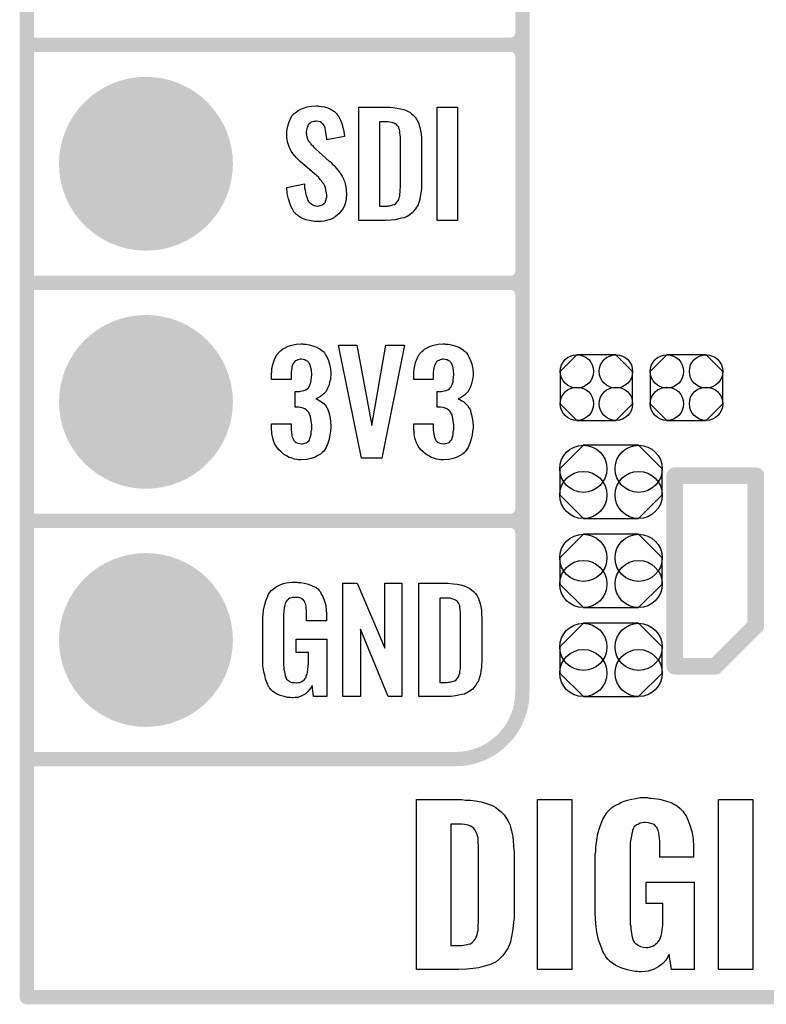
# Model space of a CAD drawing. Extents: x -0.52 to 0.5, y -1.13 to 1.12.
# Tile 1 of 15: x -0.5 to -0.19, y -1.13 to -0.72. Entities that reach past the tile are written whole.
import ezdxf

# ---------------------------------------------------------------- set-up
doc = ezdxf.new("R2010")
doc.units = 0
doc.layers.get('0').update_dxf_attribs({"linetype": 'CONTINUOUS'})
for name, color, linetype in [('gko', 6, 'CONTINUOUS'), ('gto', 2, 'CONTINUOUS'), ('gts', 1, 'CONTINUOUS')]:
    doc.layers.add(name, color=color, linetype=linetype)

# ---------------------------------------------------------------- blocks, each defined once
blk = doc.blocks.new('D33')
at = {"const_width": 0.003}
blk.add_lwpolyline([(-0.0015, 0, 1), (0.0015, 0, 1)], format="xyb", close=True, dxfattribs=at)
blk = doc.blocks.new('D35')
at = {"const_width": 0.0035}
blk.add_lwpolyline([(-0.00175, 0, 1), (0.00175, 0, 1)], format="xyb", close=True, dxfattribs=at)
blk = doc.blocks.new('D85')
blk.add_lwpolyline([(-0.0152, 0.0068), (-0.0152, -0.0068), (-0.0082, -0.0138), (0.0082, -0.0138), (0.0152, -0.0068), (0.0152, 0.0068), (0.0082, 0.0138), (-0.0082, 0.0138)], close=True)
for centre in [(-0.0082, 0.0068), (0.0082, 0.0068), (-0.0082, -0.0068), (0.0082, -0.0068)]:
    blk.add_circle(centre, 0.007)
blk = doc.blocks.new('D90')
blk.add_lwpolyline([(-0.0116, -0.0154), (0.0116, -0.0154), (0.0215, -0.0055), (0.0215, 0.0055), (0.0116, 0.0154), (-0.0116, 0.0154), (-0.0215, 0.0055), (-0.0215, -0.0055)], close=True)
for centre in [(-0.0116, 0.0055), (0.0116, 0.0055), (-0.0116, -0.0055), (0.0116, -0.0055)]:
    blk.add_circle(centre, 0.0099)
blk = doc.blocks.new('D51')
at = {"const_width": 0.0365}
blk.add_lwpolyline([(-0.01825, 0, 1), (0.01825, 0, 1)], format="xyb", close=True, dxfattribs=at)

msp = doc.modelspace()

# ---------------------------------------------------------------- linework, layer by layer
at = {"layer": 'gko', "color": 6, "const_width": 0.006}
for points in [[(-0.5, -1.13), (-0.5, 1.03)], [(-0.5, -1.13), (0.4, -1.13)]]:
    msp.add_lwpolyline(points, dxfattribs=at)
at = {"layer": 'gto', "color": 2}
for points, const_width in [([(-0.292, -1.002), (-0.292, -0.258)], 0.006), ([(-0.292, -0.725), (-0.292, -0.635)], 0.006), ([(-0.5, -0.73), (-0.297, -0.73)], 0.006), ([(-0.5, -0.73), (-0.297, -0.73)], 0.006), ([(-0.297, -0.73), (-0.297, -0.73)], 0.006), ([(-0.297, -0.73), (-0.297, -0.73)], 0.006), ([(-0.292, -0.735), (-0.292, -0.735)], 0.006), ([(-0.292, -0.735), (-0.292, -0.735)], 0.006), ([(-0.292, -0.735), (-0.292, -0.735)], 0.006), ([(-0.292, -0.735), (-0.292, -0.735)], 0.006), ([(-0.292, -0.825), (-0.292, -0.735)], 0.006), ([(-0.5, -0.83), (-0.297, -0.83)], 0.006), ([(-0.5, -0.83), (-0.297, -0.83)], 0.006), ([(-0.297, -0.83), (-0.297, -0.83)], 0.006), ([(-0.297, -0.83), (-0.297, -0.83)], 0.006), ([(-0.292, -0.835), (-0.292, -0.835)], 0.006), ([(-0.292, -0.835), (-0.292, -0.835)], 0.006), ([(-0.292, -0.835), (-0.292, -0.835)], 0.006), ([(-0.292, -0.835), (-0.292, -0.835)], 0.006), ([(-0.292, -0.925), (-0.292, -0.835)], 0.006), ([(-0.228, -0.991), (-0.228, -0.911)], 0.007), ([(-0.228, -0.911), (-0.194, -0.911)], 0.007), ([(-0.194, -0.974), (-0.194, -0.911)], 0.007), ([(-0.5, -0.93), (-0.297, -0.93)], 0.006), ([(-0.5, -0.93), (-0.297, -0.93)], 0.006), ([(-0.297, -0.93), (-0.297, -0.93)], 0.006), ([(-0.297, -0.93), (-0.297, -0.93)], 0.006), ([(-0.292, -0.935), (-0.292, -0.935)], 0.006), ([(-0.292, -0.935), (-0.292, -0.935)], 0.006), ([(-0.292, -0.935), (-0.292, -0.935)], 0.006), ([(-0.292, -0.935), (-0.292, -0.935)], 0.006), ([(-0.211, -0.991), (-0.194, -0.974)], 0.007), ([(-0.228, -0.991), (-0.211, -0.991)], 0.007), ([(-0.5, -1.03), (-0.32, -1.03)], 0.006), ([(-0.5, -1.03), (-0.4606, -1.03)], 0.006), ([(-0.32, -1.03), (-0.32, -1.03)], 0.006), ([(-0.32, -1.03), (-0.32, -1.03)], 0.006)]:
    msp.add_lwpolyline(points, dxfattribs=dict(at, const_width=const_width))
at = {"layer": 'gto', "color": 2, "const_width": 0.006}
for points in [[(-0.297, -0.73, 0.414214), (-0.292, -0.725)], [(-0.292, -0.735, 0.414214), (-0.297, -0.73)], [(-0.292, -0.735, 0.414214), (-0.297, -0.73)], [(-0.297, -0.83, 0.414214), (-0.292, -0.825)], [(-0.292, -0.835, 0.414214), (-0.297, -0.83)], [(-0.292, -0.835, 0.414214), (-0.297, -0.83)], [(-0.297, -0.93, 0.414214), (-0.292, -0.925)], [(-0.292, -0.935, 0.414214), (-0.297, -0.93)], [(-0.292, -0.935, 0.414214), (-0.297, -0.93)], [(-0.32, -1.03, 0.414214), (-0.292, -1.002)]]:
    msp.add_lwpolyline(points, format="xyb", dxfattribs=at)
at = {"layer": 'gto', "color": 2}
for points in [[(-0.3774, -0.7558), (-0.3764, -0.7559), (-0.375, -0.7561), (-0.3736, -0.7565), (-0.3722, -0.7572), (-0.3709, -0.758), (-0.3698, -0.7592), (-0.3697, -0.7594), (-0.3693, -0.7598), (-0.3689, -0.7606), (-0.3684, -0.7617), (-0.3678, -0.7631), (-0.3673, -0.7646), (-0.3669, -0.7665), (-0.3666, -0.7686), (-0.3741, -0.7699), (-0.3741, -0.7697), (-0.3741, -0.7693), (-0.3742, -0.7686), (-0.3743, -0.7678), (-0.3746, -0.7659), (-0.3748, -0.765), (-0.3751, -0.7642), (-0.3751, -0.7641), (-0.3753, -0.7639), (-0.3755, -0.7635), (-0.3759, -0.7632), (-0.3763, -0.7628), (-0.3769, -0.7624), (-0.3776, -0.7622), (-0.3784, -0.7621), (-0.3787, -0.7621), (-0.3791, -0.7622), (-0.3796, -0.7623), (-0.3806, -0.7626), (-0.3811, -0.763), (-0.3816, -0.7634), (-0.3816, -0.7634), (-0.3818, -0.7635), (-0.382, -0.7638), (-0.3821, -0.7642), (-0.3823, -0.7646), (-0.3825, -0.7652), (-0.3826, -0.7658), (-0.3827, -0.7666), (-0.3827, -0.7667), (-0.3827, -0.767), (-0.3826, -0.7674), (-0.3826, -0.768), (-0.3823, -0.7692), (-0.3818, -0.7705), (-0.3817, -0.7706), (-0.3816, -0.7707), (-0.3814, -0.771), (-0.381, -0.7714), (-0.3807, -0.772), (-0.3801, -0.7724), (-0.3796, -0.7731), (-0.3788, -0.7737), (-0.3729, -0.779), (-0.3727, -0.7791), (-0.3723, -0.7795), (-0.3718, -0.7801), (-0.371, -0.7808), (-0.3701, -0.7818), (-0.3693, -0.7829), (-0.3685, -0.784), (-0.3677, -0.7852), (-0.3676, -0.7854), (-0.3674, -0.7857), (-0.3671, -0.7865), (-0.3667, -0.7873), (-0.3664, -0.7884), (-0.3661, -0.7897), (-0.3659, -0.7912), (-0.3658, -0.7928), (-0.3658, -0.7929), (-0.3658, -0.7933), (-0.3659, -0.794), (-0.366, -0.7948), (-0.3661, -0.7957), (-0.3664, -0.7967), (-0.3668, -0.7979), (-0.3673, -0.7989), (-0.3674, -0.799), (-0.3676, -0.7993), (-0.368, -0.7998), (-0.3685, -0.8004), (-0.369, -0.801), (-0.3698, -0.8016), (-0.3706, -0.8023), (-0.3715, -0.8029), (-0.3716, -0.803), (-0.372, -0.8031), (-0.3725, -0.8034), (-0.3733, -0.8036), (-0.3742, -0.8039), (-0.3752, -0.8041), (-0.3764, -0.8042), (-0.3777, -0.8043), (-0.3784, -0.8043), (-0.3787, -0.8042), (-0.3793, -0.8042), (-0.3799, -0.8041), (-0.3813, -0.8039), (-0.3829, -0.8035), (-0.3846, -0.8028), (-0.386, -0.802), (-0.3874, -0.8008), (-0.3875, -0.8006), (-0.3879, -0.8002), (-0.3884, -0.7993), (-0.389, -0.7981), (-0.3896, -0.7966), (-0.3902, -0.7947), (-0.3907, -0.7925), (-0.3908, -0.79), (-0.3834, -0.7885), (-0.3834, -0.7886), (-0.3834, -0.7887), (-0.3834, -0.7893), (-0.3834, -0.7901), (-0.3832, -0.7911), (-0.383, -0.7922), (-0.3828, -0.7933), (-0.3824, -0.7944), (-0.3821, -0.7954), (-0.382, -0.7955), (-0.3818, -0.7958), (-0.3815, -0.7962), (-0.381, -0.7966), (-0.3805, -0.797), (-0.3797, -0.7974), (-0.3789, -0.7977), (-0.378, -0.7978), (-0.3777, -0.7978), (-0.3773, -0.7977), (-0.3769, -0.7976), (-0.376, -0.7972), (-0.3755, -0.7969), (-0.3751, -0.7966), (-0.375, -0.7965), (-0.3749, -0.7964), (-0.3747, -0.7961), (-0.3746, -0.7957), (-0.3744, -0.7953), (-0.3743, -0.7947), (-0.3741, -0.7941), (-0.3741, -0.7933), (-0.3741, -0.7932), (-0.3741, -0.7929), (-0.3742, -0.7923), (-0.3743, -0.7917), (-0.3747, -0.7901), (-0.3749, -0.7893), (-0.3754, -0.7885), (-0.3755, -0.7884), (-0.3756, -0.7881), (-0.376, -0.7878), (-0.3763, -0.7872), (-0.3769, -0.7866), (-0.3775, -0.7858), (-0.3784, -0.785), (-0.3793, -0.7842), (-0.3853, -0.779), (-0.3854, -0.7789), (-0.3858, -0.7785), (-0.3862, -0.7781), (-0.3869, -0.7774), (-0.3875, -0.7767), (-0.3883, -0.7757), (-0.3889, -0.7748), (-0.3895, -0.7739), (-0.3895, -0.7738), (-0.3896, -0.7734), (-0.3899, -0.7729), (-0.3901, -0.7721), (-0.3904, -0.7712), (-0.3907, -0.7701), (-0.3908, -0.7688), (-0.3908, -0.7674), (-0.3908, -0.7673), (-0.3908, -0.7671), (-0.3908, -0.7669), (-0.3908, -0.7665), (-0.3907, -0.7655), (-0.3905, -0.7642), (-0.39, -0.7628), (-0.3895, -0.7614), (-0.3887, -0.7599), (-0.3876, -0.7587), (-0.3874, -0.7586), (-0.387, -0.7583), (-0.3862, -0.7578), (-0.3852, -0.7572), (-0.3839, -0.7566), (-0.3823, -0.7561), (-0.3805, -0.7558), (-0.3784, -0.7557), (-0.3779, -0.7557), (-0.3774, -0.7558)], [(-0.3475, -0.7563), (-0.3462, -0.7564), (-0.3447, -0.7566), (-0.3432, -0.7569), (-0.3417, -0.7572), (-0.3404, -0.7578), (-0.3402, -0.7579), (-0.3399, -0.7581), (-0.3393, -0.7584), (-0.3386, -0.759), (-0.3378, -0.7596), (-0.337, -0.7605), (-0.3363, -0.7615), (-0.3357, -0.7626), (-0.3356, -0.7628), (-0.3355, -0.7632), (-0.3353, -0.7639), (-0.335, -0.7648), (-0.3348, -0.766), (-0.3345, -0.7675), (-0.3344, -0.7692), (-0.3343, -0.771), (-0.3343, -0.7883), (-0.3343, -0.7884), (-0.3343, -0.7886), (-0.3343, -0.7889), (-0.3343, -0.7893), (-0.3344, -0.7903), (-0.3345, -0.7915), (-0.3347, -0.7929), (-0.3349, -0.7943), (-0.3353, -0.7958), (-0.3357, -0.7971), (-0.3358, -0.7973), (-0.336, -0.7977), (-0.3364, -0.7982), (-0.3368, -0.799), (-0.3375, -0.7998), (-0.3382, -0.8006), (-0.3392, -0.8014), (-0.3403, -0.8021), (-0.3405, -0.8022), (-0.3409, -0.8024), (-0.3416, -0.8027), (-0.3427, -0.8029), (-0.3439, -0.8032), (-0.3454, -0.8035), (-0.3472, -0.8037), (-0.3491, -0.8038), (-0.3607, -0.8038), (-0.3607, -0.7562), (-0.3485, -0.7562), (-0.3475, -0.7563)], [(-0.3192, -0.8038), (-0.3277, -0.8038), (-0.3277, -0.7562), (-0.3192, -0.7562), (-0.3192, -0.8038)], [(-0.3484, -0.7624), (-0.352, -0.7624), (-0.352, -0.7978), (-0.3488, -0.7978), (-0.3483, -0.7977), (-0.3477, -0.7977), (-0.3464, -0.7973), (-0.3457, -0.7971), (-0.3451, -0.7967), (-0.3451, -0.7966), (-0.345, -0.7966), (-0.3445, -0.796), (-0.3439, -0.7952), (-0.3438, -0.7946), (-0.3436, -0.794), (-0.3436, -0.7939), (-0.3435, -0.7936), (-0.3435, -0.7932), (-0.3434, -0.7927), (-0.3433, -0.7919), (-0.3433, -0.791), (-0.3432, -0.7899), (-0.3432, -0.7887), (-0.3432, -0.7705), (-0.3432, -0.7703), (-0.3432, -0.7699), (-0.3432, -0.7694), (-0.3432, -0.7687), (-0.3434, -0.7671), (-0.3435, -0.7663), (-0.3436, -0.7657), (-0.3436, -0.7656), (-0.3437, -0.7654), (-0.3438, -0.7651), (-0.3439, -0.7647), (-0.3445, -0.7639), (-0.3449, -0.7635), (-0.3453, -0.7633), (-0.3454, -0.7633), (-0.3456, -0.7632), (-0.3459, -0.763), (-0.3464, -0.7628), (-0.3469, -0.7627), (-0.3476, -0.7625), (-0.3484, -0.7624)], [(-0.3839, -0.8557), (-0.3828, -0.8558), (-0.3815, -0.856), (-0.38, -0.8565), (-0.3784, -0.857), (-0.3769, -0.8578), (-0.3756, -0.8589), (-0.3754, -0.859), (-0.3751, -0.8594), (-0.3746, -0.8603), (-0.374, -0.8613), (-0.3734, -0.8626), (-0.3729, -0.8641), (-0.3725, -0.8661), (-0.3724, -0.8682), (-0.3724, -0.8684), (-0.3724, -0.8689), (-0.3725, -0.8697), (-0.3726, -0.8706), (-0.3729, -0.8717), (-0.3731, -0.8729), (-0.3736, -0.874), (-0.3741, -0.8751), (-0.3742, -0.8752), (-0.3744, -0.8756), (-0.3748, -0.8761), (-0.3753, -0.8766), (-0.376, -0.8772), (-0.3767, -0.8777), (-0.3777, -0.8783), (-0.3787, -0.8787), (-0.3786, -0.8787), (-0.3782, -0.8788), (-0.3777, -0.8791), (-0.377, -0.8795), (-0.3763, -0.88), (-0.3754, -0.8807), (-0.3747, -0.8815), (-0.3741, -0.8825), (-0.374, -0.8825), (-0.3738, -0.8829), (-0.3735, -0.8836), (-0.3732, -0.8844), (-0.3729, -0.8855), (-0.3727, -0.8868), (-0.3725, -0.8884), (-0.3724, -0.89), (-0.3724, -0.8901), (-0.3724, -0.8903), (-0.3724, -0.8907), (-0.3724, -0.8911), (-0.3725, -0.8917), (-0.3726, -0.8924), (-0.3728, -0.8939), (-0.3731, -0.8957), (-0.3737, -0.8974), (-0.3744, -0.8991), (-0.3754, -0.9007), (-0.3755, -0.9009), (-0.376, -0.9012), (-0.3767, -0.9019), (-0.3778, -0.9025), (-0.379, -0.9032), (-0.3806, -0.9038), (-0.3826, -0.9042), (-0.3848, -0.9044), (-0.3853, -0.9044), (-0.3859, -0.9043), (-0.3867, -0.9042), (-0.3877, -0.904), (-0.3888, -0.9036), (-0.3899, -0.9033), (-0.391, -0.9027), (-0.3922, -0.902), (-0.3933, -0.901), (-0.3944, -0.9), (-0.3953, -0.8986), (-0.3962, -0.8972), (-0.3967, -0.8953), (-0.3971, -0.8933), (-0.3973, -0.8909), (-0.3973, -0.8892), (-0.3891, -0.8892), (-0.3891, -0.8906), (-0.3891, -0.8908), (-0.3891, -0.8911), (-0.389, -0.8919), (-0.3889, -0.8926), (-0.3887, -0.8944), (-0.3884, -0.8952), (-0.3881, -0.896), (-0.388, -0.896), (-0.3879, -0.8962), (-0.3877, -0.8965), (-0.3874, -0.8968), (-0.3869, -0.8971), (-0.3863, -0.8973), (-0.3855, -0.8975), (-0.3847, -0.8976), (-0.3843, -0.8976), (-0.3839, -0.8975), (-0.3834, -0.8974), (-0.3828, -0.8972), (-0.3823, -0.8969), (-0.3817, -0.8964), (-0.3814, -0.8959), (-0.3814, -0.8958), (-0.3812, -0.8955), (-0.3811, -0.895), (-0.3809, -0.8945), (-0.3807, -0.8936), (-0.3806, -0.8927), (-0.3804, -0.8915), (-0.3804, -0.8902), (-0.3804, -0.89), (-0.3804, -0.8896), (-0.3805, -0.8889), (-0.3806, -0.888), (-0.381, -0.8862), (-0.3813, -0.8852), (-0.3817, -0.8844), (-0.3818, -0.8843), (-0.382, -0.884), (-0.3823, -0.8837), (-0.3828, -0.8834), (-0.3833, -0.8829), (-0.384, -0.8826), (-0.385, -0.8824), (-0.386, -0.8822), (-0.3874, -0.8822), (-0.3874, -0.8756), (-0.3856, -0.8756), (-0.3851, -0.8755), (-0.3844, -0.8754), (-0.3837, -0.8752), (-0.3829, -0.8749), (-0.3823, -0.8745), (-0.3817, -0.8739), (-0.3816, -0.8738), (-0.3815, -0.8737), (-0.3814, -0.8732), (-0.3811, -0.8726), (-0.3808, -0.8719), (-0.3806, -0.8709), (-0.3805, -0.8698), (-0.3804, -0.8685), (-0.3804, -0.8683), (-0.3804, -0.8679), (-0.3805, -0.8674), (-0.3805, -0.8667), (-0.3809, -0.8652), (-0.3811, -0.8644), (-0.3815, -0.8638), (-0.3815, -0.8637), (-0.3816, -0.8635), (-0.3819, -0.8632), (-0.3822, -0.8629), (-0.3827, -0.8627), (-0.3833, -0.8624), (-0.384, -0.8622), (-0.3849, -0.8621), (-0.3852, -0.8621), (-0.3857, -0.8622), (-0.3862, -0.8623), (-0.3867, -0.8626), (-0.3873, -0.8628), (-0.3878, -0.8633), (-0.3882, -0.8639), (-0.3882, -0.864), (-0.3883, -0.8641), (-0.3885, -0.8646), (-0.3887, -0.8651), (-0.3888, -0.8658), (-0.3889, -0.8666), (-0.389, -0.8677), (-0.3891, -0.8689), (-0.3891, -0.8706), (-0.3973, -0.8706), (-0.3973, -0.8684), (-0.3973, -0.8683), (-0.3973, -0.8681), (-0.3973, -0.8678), (-0.3972, -0.8674), (-0.3971, -0.8663), (-0.3969, -0.8649), (-0.3964, -0.8634), (-0.3959, -0.8618), (-0.3951, -0.8603), (-0.394, -0.859), (-0.3938, -0.8588), (-0.3934, -0.8584), (-0.3927, -0.8579), (-0.3916, -0.8573), (-0.3903, -0.8566), (-0.3888, -0.8562), (-0.387, -0.8558), (-0.3849, -0.8556), (-0.3843, -0.8556), (-0.3839, -0.8557)], [(-0.3242, -0.8557), (-0.3231, -0.8558), (-0.3218, -0.856), (-0.3203, -0.8565), (-0.3187, -0.857), (-0.3173, -0.8578), (-0.316, -0.8589), (-0.3158, -0.859), (-0.3154, -0.8594), (-0.3149, -0.8603), (-0.3143, -0.8613), (-0.3137, -0.8626), (-0.3132, -0.8641), (-0.3128, -0.8661), (-0.3127, -0.8682), (-0.3127, -0.8684), (-0.3127, -0.8689), (-0.3128, -0.8697), (-0.3129, -0.8706), (-0.3132, -0.8717), (-0.3135, -0.8729), (-0.3139, -0.874), (-0.3145, -0.8751), (-0.3146, -0.8752), (-0.3148, -0.8756), (-0.3151, -0.8761), (-0.3157, -0.8766), (-0.3163, -0.8772), (-0.3171, -0.8777), (-0.318, -0.8783), (-0.319, -0.8787), (-0.3189, -0.8787), (-0.3186, -0.8788), (-0.318, -0.8791), (-0.3174, -0.8795), (-0.3166, -0.88), (-0.3158, -0.8807), (-0.315, -0.8815), (-0.3144, -0.8825), (-0.3143, -0.8825), (-0.3141, -0.8829), (-0.3138, -0.8836), (-0.3136, -0.8844), (-0.3133, -0.8855), (-0.313, -0.8868), (-0.3128, -0.8884), (-0.3127, -0.89), (-0.3127, -0.8901), (-0.3127, -0.8903), (-0.3127, -0.8907), (-0.3127, -0.8911), (-0.3128, -0.8917), (-0.3129, -0.8924), (-0.3131, -0.8939), (-0.3135, -0.8957), (-0.314, -0.8974), (-0.3148, -0.8991), (-0.3158, -0.9007), (-0.3159, -0.9009), (-0.3163, -0.9012), (-0.3171, -0.9019), (-0.3181, -0.9025), (-0.3194, -0.9032), (-0.321, -0.9038), (-0.3229, -0.9042), (-0.3251, -0.9044), (-0.3257, -0.9044), (-0.3262, -0.9043), (-0.3271, -0.9042), (-0.328, -0.904), (-0.3291, -0.9036), (-0.3302, -0.9033), (-0.3313, -0.9027), (-0.3325, -0.902), (-0.3336, -0.901), (-0.3347, -0.9), (-0.3357, -0.8986), (-0.3365, -0.8972), (-0.3371, -0.8953), (-0.3374, -0.8933), (-0.3376, -0.8909), (-0.3376, -0.8892), (-0.3295, -0.8892), (-0.3295, -0.8906), (-0.3295, -0.8908), (-0.3295, -0.8911), (-0.3294, -0.8919), (-0.3293, -0.8926), (-0.329, -0.8944), (-0.3287, -0.8952), (-0.3285, -0.896), (-0.3284, -0.896), (-0.3283, -0.8962), (-0.328, -0.8965), (-0.3277, -0.8968), (-0.3273, -0.8971), (-0.3266, -0.8973), (-0.3259, -0.8975), (-0.325, -0.8976), (-0.3247, -0.8976), (-0.3242, -0.8975), (-0.3237, -0.8974), (-0.3232, -0.8972), (-0.3226, -0.8969), (-0.3221, -0.8964), (-0.3217, -0.8959), (-0.3217, -0.8958), (-0.3215, -0.8955), (-0.3214, -0.895), (-0.3212, -0.8945), (-0.3211, -0.8936), (-0.321, -0.8927), (-0.3208, -0.8915), (-0.3208, -0.8902), (-0.3208, -0.89), (-0.3208, -0.8896), (-0.3209, -0.8889), (-0.321, -0.888), (-0.3213, -0.8862), (-0.3216, -0.8852), (-0.3221, -0.8844), (-0.3222, -0.8843), (-0.3223, -0.884), (-0.3226, -0.8837), (-0.3231, -0.8834), (-0.3236, -0.8829), (-0.3244, -0.8826), (-0.3253, -0.8824), (-0.3263, -0.8822), (-0.3277, -0.8822), (-0.3277, -0.8756), (-0.326, -0.8756), (-0.3254, -0.8755), (-0.3248, -0.8754), (-0.324, -0.8752), (-0.3233, -0.8749), (-0.3226, -0.8745), (-0.3221, -0.8739), (-0.322, -0.8738), (-0.3219, -0.8737), (-0.3217, -0.8732), (-0.3214, -0.8726), (-0.3211, -0.8719), (-0.321, -0.8709), (-0.3209, -0.8698), (-0.3208, -0.8685), (-0.3208, -0.8683), (-0.3208, -0.8679), (-0.3209, -0.8674), (-0.3209, -0.8667), (-0.3212, -0.8652), (-0.3214, -0.8644), (-0.3218, -0.8638), (-0.3218, -0.8637), (-0.322, -0.8635), (-0.3223, -0.8632), (-0.3225, -0.8629), (-0.323, -0.8627), (-0.3236, -0.8624), (-0.3244, -0.8622), (-0.3252, -0.8621), (-0.3256, -0.8621), (-0.326, -0.8622), (-0.3265, -0.8623), (-0.3271, -0.8626), (-0.3276, -0.8628), (-0.3282, -0.8633), (-0.3285, -0.8639), (-0.3285, -0.864), (-0.3286, -0.8641), (-0.3288, -0.8646), (-0.329, -0.8651), (-0.3291, -0.8658), (-0.3293, -0.8666), (-0.3294, -0.8677), (-0.3295, -0.8689), (-0.3295, -0.8706), (-0.3376, -0.8706), (-0.3376, -0.8684), (-0.3376, -0.8683), (-0.3376, -0.8681), (-0.3376, -0.8678), (-0.3375, -0.8674), (-0.3374, -0.8663), (-0.3372, -0.8649), (-0.3368, -0.8634), (-0.3362, -0.8618), (-0.3355, -0.8603), (-0.3344, -0.859), (-0.3342, -0.8588), (-0.3337, -0.8584), (-0.3331, -0.8579), (-0.332, -0.8573), (-0.3307, -0.8566), (-0.3291, -0.8562), (-0.3273, -0.8558), (-0.3252, -0.8556), (-0.3247, -0.8556), (-0.3242, -0.8557)], [(-0.351, -0.9037), (-0.3595, -0.9037), (-0.3692, -0.8562), (-0.3615, -0.8562), (-0.3552, -0.8899), (-0.3493, -0.8562), (-0.3415, -0.8562), (-0.351, -0.9037)], [(-0.3863, -0.9558), (-0.3856, -0.9558), (-0.385, -0.9559), (-0.3835, -0.9561), (-0.3818, -0.9565), (-0.3802, -0.9572), (-0.3786, -0.958), (-0.3779, -0.9585), (-0.3773, -0.9592), (-0.3772, -0.9594), (-0.3768, -0.9598), (-0.3764, -0.9607), (-0.3757, -0.9618), (-0.3752, -0.9633), (-0.3747, -0.965), (-0.3743, -0.9671), (-0.3742, -0.9695), (-0.3742, -0.972), (-0.3826, -0.972), (-0.3826, -0.9694), (-0.3826, -0.9693), (-0.3826, -0.9689), (-0.3826, -0.9684), (-0.3826, -0.9679), (-0.3828, -0.9666), (-0.3828, -0.9658), (-0.3829, -0.9653), (-0.3829, -0.9652), (-0.383, -0.965), (-0.383, -0.9647), (-0.3832, -0.9644), (-0.3836, -0.9636), (-0.3842, -0.9629), (-0.3844, -0.9628), (-0.3847, -0.9626), (-0.385, -0.9624), (-0.3854, -0.9623), (-0.386, -0.9621), (-0.3865, -0.9621), (-0.3877, -0.9621), (-0.388, -0.9621), (-0.3885, -0.9621), (-0.3896, -0.9625), (-0.3901, -0.9628), (-0.3905, -0.9632), (-0.3907, -0.9633), (-0.3911, -0.9639), (-0.3915, -0.9647), (-0.3919, -0.9658), (-0.3919, -0.9659), (-0.3919, -0.9661), (-0.392, -0.9665), (-0.392, -0.967), (-0.3921, -0.9676), (-0.3921, -0.9683), (-0.3922, -0.9692), (-0.3922, -0.9701), (-0.3922, -0.99), (-0.3922, -0.9902), (-0.3922, -0.9906), (-0.3921, -0.9914), (-0.3921, -0.9923), (-0.3919, -0.9932), (-0.3917, -0.9942), (-0.3915, -0.9953), (-0.3912, -0.9961), (-0.3911, -0.9962), (-0.391, -0.9964), (-0.3906, -0.9967), (-0.3902, -0.997), (-0.3897, -0.9974), (-0.3889, -0.9978), (-0.3881, -0.9979), (-0.3871, -0.998), (-0.3866, -0.998), (-0.3861, -0.9979), (-0.3854, -0.9978), (-0.3848, -0.9976), (-0.3841, -0.9972), (-0.3835, -0.9966), (-0.383, -0.996), (-0.3829, -0.9959), (-0.3828, -0.9956), (-0.3827, -0.9951), (-0.3824, -0.9944), (-0.3822, -0.9935), (-0.382, -0.9924), (-0.3819, -0.9911), (-0.3818, -0.9896), (-0.3818, -0.9852), (-0.3869, -0.9852), (-0.3869, -0.9797), (-0.3741, -0.9797), (-0.3741, -1.0038), (-0.3797, -1.0038), (-0.3803, -0.9991), (-0.3803, -0.9992), (-0.3803, -0.9993), (-0.3807, -1), (-0.3813, -1.0008), (-0.3821, -1.0017), (-0.3832, -1.0027), (-0.3846, -1.0035), (-0.3863, -1.0041), (-0.3873, -1.0042), (-0.3883, -1.0043), (-0.3889, -1.0043), (-0.3894, -1.0042), (-0.39, -1.0042), (-0.3906, -1.0041), (-0.392, -1.0038), (-0.3937, -1.0033), (-0.3952, -1.0026), (-0.3967, -1.0016), (-0.3975, -1.001), (-0.398, -1.0003), (-0.398, -1.0002), (-0.3981, -1.0001), (-0.3983, -0.9998), (-0.3985, -0.9995), (-0.3987, -0.9991), (-0.3989, -0.9985), (-0.3992, -0.9979), (-0.3995, -0.9972), (-0.3998, -0.9964), (-0.4, -0.9954), (-0.4005, -0.9934), (-0.4009, -0.9909), (-0.401, -0.9881), (-0.401, -0.9721), (-0.401, -0.972), (-0.401, -0.9718), (-0.401, -0.9714), (-0.4009, -0.9708), (-0.4009, -0.9701), (-0.4008, -0.9694), (-0.4006, -0.9675), (-0.4002, -0.9656), (-0.3997, -0.9635), (-0.3989, -0.9616), (-0.3985, -0.9607), (-0.3979, -0.9598), (-0.3979, -0.9597), (-0.3977, -0.9596), (-0.3974, -0.9592), (-0.3965, -0.9585), (-0.3954, -0.9577), (-0.394, -0.957), (-0.3931, -0.9566), (-0.3922, -0.9563), (-0.3912, -0.956), (-0.39, -0.9559), (-0.3888, -0.9557), (-0.3867, -0.9557), (-0.3863, -0.9558)], [(-0.3426, -1.0038), (-0.3483, -1.0038), (-0.36, -0.9754), (-0.36, -1.0038), (-0.3674, -1.0038), (-0.3674, -0.9562), (-0.3613, -0.9562), (-0.3497, -0.9834), (-0.3497, -0.9562), (-0.3426, -0.9562), (-0.3426, -1.0038)], [(-0.3222, -0.9563), (-0.3209, -0.9564), (-0.3194, -0.9566), (-0.3179, -0.9569), (-0.3164, -0.9572), (-0.3151, -0.9578), (-0.3149, -0.9579), (-0.3146, -0.9581), (-0.314, -0.9584), (-0.3133, -0.959), (-0.3125, -0.9596), (-0.3117, -0.9605), (-0.311, -0.9615), (-0.3104, -0.9626), (-0.3103, -0.9628), (-0.3102, -0.9632), (-0.31, -0.9639), (-0.3097, -0.9648), (-0.3095, -0.966), (-0.3092, -0.9675), (-0.3091, -0.9692), (-0.309, -0.971), (-0.309, -0.9883), (-0.309, -0.9884), (-0.309, -0.9886), (-0.309, -0.9889), (-0.309, -0.9893), (-0.3091, -0.9903), (-0.3092, -0.9915), (-0.3094, -0.9929), (-0.3096, -0.9943), (-0.31, -0.9958), (-0.3104, -0.9971), (-0.3105, -0.9973), (-0.3107, -0.9977), (-0.3111, -0.9982), (-0.3115, -0.999), (-0.3122, -0.9998), (-0.3129, -1.0006), (-0.3139, -1.0014), (-0.315, -1.0021), (-0.3152, -1.0022), (-0.3156, -1.0024), (-0.3163, -1.0027), (-0.3174, -1.0029), (-0.3186, -1.0032), (-0.3201, -1.0035), (-0.3219, -1.0037), (-0.3238, -1.0038), (-0.3354, -1.0038), (-0.3354, -0.9562), (-0.3232, -0.9562), (-0.3222, -0.9563)], [(-0.3231, -0.9624), (-0.3267, -0.9624), (-0.3267, -0.9978), (-0.3235, -0.9978), (-0.323, -0.9977), (-0.3224, -0.9977), (-0.3211, -0.9973), (-0.3204, -0.9971), (-0.3198, -0.9967), (-0.3198, -0.9966), (-0.3197, -0.9966), (-0.3192, -0.996), (-0.3186, -0.9952), (-0.3185, -0.9946), (-0.3183, -0.994), (-0.3183, -0.9939), (-0.3182, -0.9936), (-0.3182, -0.9932), (-0.3181, -0.9927), (-0.318, -0.9919), (-0.318, -0.991), (-0.3179, -0.9899), (-0.3179, -0.9887), (-0.3179, -0.9705), (-0.3179, -0.9703), (-0.3179, -0.9699), (-0.3179, -0.9694), (-0.3179, -0.9687), (-0.3181, -0.9671), (-0.3182, -0.9663), (-0.3183, -0.9657), (-0.3183, -0.9656), (-0.3184, -0.9654), (-0.3185, -0.9651), (-0.3186, -0.9647), (-0.3192, -0.9639), (-0.3196, -0.9635), (-0.32, -0.9633), (-0.3201, -0.9633), (-0.3203, -0.9632), (-0.3206, -0.963), (-0.3211, -0.9628), (-0.3216, -0.9627), (-0.3223, -0.9625), (-0.3231, -0.9624)], [(-0.3159, -1.0472), (-0.3138, -1.0473), (-0.3116, -1.0476), (-0.3093, -1.048), (-0.307, -1.0486), (-0.3049, -1.0494), (-0.3047, -1.0495), (-0.3041, -1.0498), (-0.3031, -1.0504), (-0.3022, -1.0512), (-0.3009, -1.0522), (-0.2997, -1.0534), (-0.2987, -1.055), (-0.2977, -1.0566), (-0.2976, -1.0569), (-0.2973, -1.0575), (-0.297, -1.0586), (-0.2966, -1.0601), (-0.2962, -1.0619), (-0.2958, -1.0641), (-0.2957, -1.0666), (-0.2955, -1.0694), (-0.2955, -1.0955), (-0.2955, -1.0956), (-0.2955, -1.0959), (-0.2955, -1.0963), (-0.2955, -1.0969), (-0.2957, -1.0984), (-0.2958, -1.1002), (-0.2961, -1.1023), (-0.2965, -1.1045), (-0.297, -1.1067), (-0.2977, -1.1087), (-0.2979, -1.109), (-0.2981, -1.1095), (-0.2987, -1.1103), (-0.2994, -1.1114), (-0.3004, -1.1127), (-0.3016, -1.1139), (-0.303, -1.1151), (-0.3048, -1.116), (-0.3051, -1.1162), (-0.3058, -1.1164), (-0.3069, -1.1167), (-0.3084, -1.1171), (-0.3104, -1.1177), (-0.3127, -1.118), (-0.3155, -1.1183), (-0.3186, -1.1184), (-0.3365, -1.1184), (-0.3365, -1.047), (-0.3174, -1.047), (-0.3159, -1.0472)], [(-0.2712, -1.1184), (-0.2857, -1.1184), (-0.2857, -1.047), (-0.2712, -1.047), (-0.2712, -1.1184)], [(-0.2387, -1.0464), (-0.2379, -1.0464), (-0.2368, -1.0465), (-0.2344, -1.0469), (-0.2319, -1.0475), (-0.2293, -1.0484), (-0.2269, -1.0498), (-0.2258, -1.0507), (-0.2249, -1.0516), (-0.2247, -1.0519), (-0.2242, -1.0526), (-0.2233, -1.0538), (-0.2225, -1.0555), (-0.2217, -1.0577), (-0.2208, -1.0604), (-0.2203, -1.0634), (-0.2201, -1.067), (-0.2201, -1.0712), (-0.2343, -1.0712), (-0.2343, -1.0662), (-0.2343, -1.0659), (-0.2343, -1.0654), (-0.2343, -1.0645), (-0.2344, -1.0634), (-0.2347, -1.0611), (-0.235, -1.06), (-0.2354, -1.059), (-0.2354, -1.0588), (-0.2357, -1.0586), (-0.236, -1.0583), (-0.2364, -1.0577), (-0.2371, -1.0573), (-0.238, -1.057), (-0.239, -1.0568), (-0.2404, -1.0566), (-0.241, -1.0566), (-0.2417, -1.0568), (-0.2425, -1.0569), (-0.2433, -1.0573), (-0.2442, -1.0577), (-0.245, -1.0584), (-0.2455, -1.0593), (-0.2455, -1.0594), (-0.2457, -1.0597), (-0.2458, -1.0604), (-0.2461, -1.0612), (-0.2462, -1.0623), (-0.2465, -1.0636), (-0.2467, -1.0651), (-0.2467, -1.0669), (-0.2467, -1.0987), (-0.2467, -1.099), (-0.2467, -1.0995), (-0.2465, -1.1003), (-0.2465, -1.1015), (-0.2461, -1.1041), (-0.2457, -1.1053), (-0.2453, -1.1065), (-0.2451, -1.1066), (-0.245, -1.1069), (-0.2446, -1.1073), (-0.244, -1.1077), (-0.2433, -1.1083), (-0.2424, -1.1087), (-0.2412, -1.109), (-0.2399, -1.1091), (-0.2393, -1.1091), (-0.2386, -1.109), (-0.2378, -1.1087), (-0.2369, -1.1084), (-0.2361, -1.1078), (-0.2353, -1.1071), (-0.2346, -1.1062), (-0.2344, -1.106), (-0.2343, -1.1056), (-0.234, -1.1049), (-0.2337, -1.1041), (-0.2335, -1.103), (-0.2333, -1.1016), (-0.2331, -1.0999), (-0.2331, -1.0981), (-0.2331, -1.0906), (-0.24, -1.0906), (-0.24, -1.0817), (-0.2199, -1.0817), (-0.2199, -1.1184), (-0.2294, -1.1184), (-0.2304, -1.1121), (-0.2304, -1.1123), (-0.2306, -1.1124), (-0.2311, -1.1133), (-0.2318, -1.1144), (-0.2331, -1.1158), (-0.2347, -1.1171), (-0.2367, -1.1183), (-0.2392, -1.1191), (-0.2405, -1.1192), (-0.2421, -1.1194), (-0.243, -1.1194), (-0.2437, -1.1192), (-0.2446, -1.1192), (-0.2455, -1.1191), (-0.2478, -1.1185), (-0.2503, -1.1178), (-0.2528, -1.1167), (-0.255, -1.1152), (-0.256, -1.1142), (-0.2569, -1.1131), (-0.2569, -1.113), (-0.2571, -1.1128), (-0.2573, -1.1124), (-0.2576, -1.1119), (-0.2579, -1.1113), (-0.2583, -1.1105), (-0.2587, -1.1095), (-0.2591, -1.1084), (-0.2596, -1.1071), (-0.26, -1.1059), (-0.2607, -1.1027), (-0.2612, -1.099), (-0.2614, -1.0948), (-0.2614, -1.0709), (-0.2614, -1.0708), (-0.2614, -1.0704), (-0.2614, -1.0698), (-0.2612, -1.069), (-0.2612, -1.0679), (-0.2611, -1.0668), (-0.2608, -1.0641), (-0.2603, -1.0612), (-0.2594, -1.0582), (-0.2582, -1.0552), (-0.2566, -1.0526), (-0.2566, -1.0525), (-0.2564, -1.0523), (-0.2557, -1.0516), (-0.2546, -1.0505), (-0.2529, -1.0494), (-0.2518, -1.0489), (-0.2507, -1.0483), (-0.2493, -1.0477), (-0.2479, -1.0472), (-0.2462, -1.0468), (-0.2444, -1.0465), (-0.2426, -1.0462), (-0.2394, -1.0462), (-0.2387, -1.0464)], [(-0.1953, -1.1184), (-0.2097, -1.1184), (-0.2097, -1.047), (-0.1953, -1.047), (-0.1953, -1.1184)], [(-0.3176, -1.0573), (-0.322, -1.0573), (-0.322, -1.1083), (-0.3174, -1.1083), (-0.3166, -1.1081), (-0.3148, -1.1078), (-0.3138, -1.1076), (-0.3131, -1.1071), (-0.313, -1.1071), (-0.3129, -1.1069), (-0.3122, -1.1062), (-0.3115, -1.1052), (-0.3109, -1.1037), (-0.3109, -1.1035), (-0.3108, -1.1033), (-0.3108, -1.1027), (-0.3106, -1.102), (-0.3105, -1.101), (-0.3105, -1.0999), (-0.3104, -1.0985), (-0.3104, -1.097), (-0.3104, -1.0675), (-0.3104, -1.0673), (-0.3104, -1.0668), (-0.3104, -1.0661), (-0.3105, -1.0652), (-0.3106, -1.0631), (-0.3108, -1.0622), (-0.3111, -1.0613), (-0.3111, -1.0612), (-0.3112, -1.0611), (-0.3116, -1.0602), (-0.3123, -1.0591), (-0.3134, -1.0583), (-0.3136, -1.0583), (-0.3137, -1.0582), (-0.3141, -1.058), (-0.3147, -1.0577), (-0.3155, -1.0576), (-0.3163, -1.0575), (-0.3176, -1.0573)]]:
    msp.add_lwpolyline(points, dxfattribs=at)

# ---------------------------------------------------------------- block references
at = {"layer": 'gko'}
msp.add_blockref('D33', (-0.5, -1.13), dxfattribs=at)
msp.add_blockref('D33', (-0.5, -1.13), dxfattribs=at)
at = {"layer": 'gto'}
for name, p in [('D33', (-0.292, -0.725)), ('D33', (-0.292, -0.725)), ('D33', (-0.5, -0.73)), ('D33', (-0.5, -0.73)), ('D33', (-0.297, -0.73)), ('D33', (-0.297, -0.73)), ('D33', (-0.297, -0.73)), ('D33', (-0.297, -0.73)), ('D33', (-0.297, -0.73)), ('D33', (-0.297, -0.73)), ('D33', (-0.297, -0.73)), ('D33', (-0.292, -0.735)), ('D33', (-0.292, -0.735)), ('D33', (-0.292, -0.735)), ('D33', (-0.292, -0.735)), ('D33', (-0.292, -0.735)), ('D33', (-0.292, -0.735)), ('D33', (-0.292, -0.735)), ('D33', (-0.292, -0.825)), ('D33', (-0.292, -0.825)), ('D33', (-0.5, -0.83)), ('D33', (-0.5, -0.83)), ('D33', (-0.297, -0.83)), ('D33', (-0.297, -0.83)), ('D33', (-0.297, -0.83)), ('D33', (-0.297, -0.83)), ('D33', (-0.297, -0.83)), ('D33', (-0.297, -0.83)), ('D33', (-0.297, -0.83)), ('D33', (-0.292, -0.835)), ('D33', (-0.292, -0.835)), ('D33', (-0.292, -0.835)), ('D33', (-0.292, -0.835)), ('D33', (-0.292, -0.835)), ('D33', (-0.292, -0.835)), ('D33', (-0.292, -0.835)), ('D35', (-0.228, -0.911)), ('D35', (-0.194, -0.911)), ('D35', (-0.194, -0.911)), ('D33', (-0.292, -0.925)), ('D33', (-0.292, -0.925)), ('D33', (-0.5, -0.93)), ('D33', (-0.5, -0.93)), ('D33', (-0.297, -0.93)), ('D33', (-0.297, -0.93)), ('D33', (-0.297, -0.93)), ('D33', (-0.297, -0.93)), ('D33', (-0.297, -0.93)), ('D33', (-0.297, -0.93)), ('D33', (-0.297, -0.93)), ('D33', (-0.292, -0.935)), ('D33', (-0.292, -0.935)), ('D33', (-0.292, -0.935)), ('D33', (-0.292, -0.935)), ('D33', (-0.292, -0.935)), ('D33', (-0.292, -0.935)), ('D35', (-0.194, -0.974)), ('D35', (-0.228, -0.991)), ('D35', (-0.228, -0.991)), ('D35', (-0.211, -0.991)), ('D35', (-0.211, -0.991)), ('D33', (-0.292, -1.002)), ('D33', (-0.292, -1.002)), ('D33', (-0.5, -1.03)), ('D33', (-0.5, -1.03)), ('D33', (-0.4606, -1.03)), ('D33', (-0.32, -1.03)), ('D33', (-0.32, -1.03)), ('D33', (-0.32, -1.03)), ('D33', (-0.32, -1.03))]:
    msp.add_blockref(name, p, dxfattribs=at)
at = {"layer": 'gts'}
for name, p in [('D51', (-0.45, -0.78)), ('D51', (-0.45, -0.88)), ('D85', (-0.2609, -0.874)), ('D85', (-0.2231, -0.874)), ('D90', (-0.2548, -0.9136)), ('D90', (-0.2548, -0.951)), ('D51', (-0.45, -0.98)), ('D90', (-0.2548, -0.9884))]:
    msp.add_blockref(name, p, dxfattribs=at)

doc.saveas('drawing.dxf')
